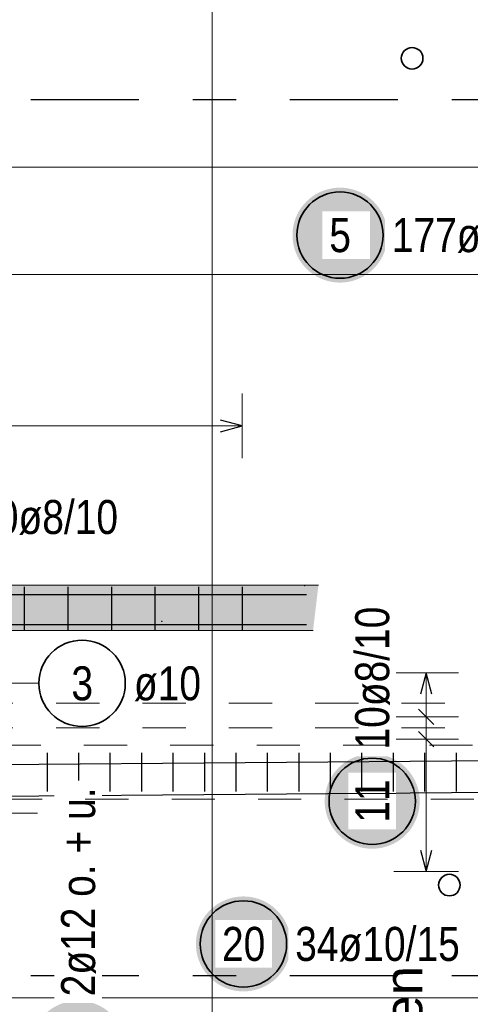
# Model space of a CAD drawing. Header units: millimetres. Extents: x -2.7 to 34.1, y -3.5 to 21.
# Tile 33 of 62: x 5.8 to 6.9, y 14.1 to 16.3. Entities that reach past the tile are written whole.
import ezdxf

# ---------------------------------------------------------------- set-up
doc = ezdxf.new("R2010")
doc.units = ezdxf.units.MM
doc.linetypes.add('DASHDOTX2', pattern=[2, 1, -0.5, 0, -0.5])
doc.linetypes.add('HIDDEN', pattern=[0.375, 0.25, -0.125])
doc.layers.add('Achsen', color=7, linetype='Continuous', lineweight=20)
doc.styles.add('Arial', font='arial.ttf')
doc.styles.add('Arial Narrow', font='ARIALN.TTF')

msp = doc.modelspace()

# ---------------------------------------------------------------- hatches: boundary and pattern name
at = {"lineweight": 25, "true_color": 0xffffff}
for points in [[(6.66072, 15.842307), (6.660653, 15.846146), (6.660452, 15.84998), (6.660117, 15.853805), (6.659649, 15.857616), (6.659049, 15.861408), (6.658316, 15.865177), (6.657452, 15.868918), (6.656459, 15.872627), (6.655336, 15.876299), (6.654086, 15.879929), (6.65271, 15.883514), (6.65121, 15.887048), (6.649587, 15.890528), (6.647844, 15.893949), (6.645983, 15.897307), (6.644005, 15.900598), (6.641914, 15.903818), (6.639712, 15.906963), (6.637401, 15.91003), (6.634985, 15.913014), (6.632466, 15.915911), (6.629847, 15.918719), (6.627132, 15.921434), (6.624324, 15.924053), (6.621427, 15.926572), (6.618443, 15.928988), (6.615376, 15.931299), (6.612231, 15.933501), (6.609011, 15.935592), (6.60572, 15.93757), (6.602362, 15.939431), (6.598941, 15.941174), (6.595461, 15.942797), (6.591927, 15.944297), (6.588342, 15.945673), (6.584712, 15.946923), (6.58104, 15.948046), (6.577331, 15.949039), (6.57359, 15.949903), (6.569821, 15.950636), (6.566029, 15.951236), (6.562218, 15.951704), (6.558393, 15.952039), (6.554559, 15.95224), (6.55072, 15.952307), (6.546881, 15.95224), (6.543047, 15.952039), (6.539222, 15.951704), (6.535411, 15.951236), (6.531619, 15.950636), (6.52785, 15.949903), (6.524109, 15.949039), (6.5204, 15.948046), (6.516728, 15.946923), (6.513098, 15.945673), (6.509513, 15.944297), (6.505979, 15.942797), (6.502499, 15.941174), (6.499078, 15.939431), (6.49572, 15.93757), (6.492429, 15.935592), (6.489209, 15.933501), (6.486064, 15.931299), (6.482997, 15.928988), (6.480013, 15.926572), (6.477116, 15.924053), (6.474308, 15.921434), (6.471593, 15.918719), (6.468974, 15.915911), (6.466455, 15.913014), (6.464039, 15.91003), (6.461728, 15.906963), (6.459526, 15.903818), (6.457435, 15.900598), (6.455457, 15.897307), (6.453596, 15.893949), (6.451853, 15.890528), (6.45023, 15.887048), (6.44873, 15.883514), (6.447354, 15.879929), (6.446104, 15.876299), (6.444981, 15.872627), (6.443987, 15.868918), (6.443124, 15.865177), (6.442391, 15.861408), (6.44179, 15.857616), (6.441323, 15.853805), (6.440988, 15.84998), (6.440787, 15.846146), (6.44072, 15.842307), (6.440787, 15.838468), (6.440988, 15.834634), (6.441323, 15.830809), (6.44179, 15.826998), (6.442391, 15.823206), (6.443124, 15.819437), (6.443987, 15.815695), (6.444981, 15.811987), (6.446104, 15.808315), (6.447354, 15.804685), (6.44873, 15.8011), (6.45023, 15.797566), (6.451853, 15.794086), (6.453596, 15.790665), (6.455457, 15.787307), (6.457435, 15.784016), (6.459526, 15.780796), (6.461728, 15.77765), (6.464039, 15.774584), (6.466455, 15.7716), (6.468974, 15.768703), (6.471593, 15.765894), (6.474308, 15.763179), (6.477116, 15.760561), (6.480013, 15.758042), (6.482997, 15.755626), (6.486064, 15.753315), (6.489209, 15.751113), (6.492429, 15.749022), (6.49572, 15.747044), (6.499078, 15.745183), (6.502499, 15.74344), (6.505979, 15.741817), (6.509513, 15.740317), (6.513098, 15.738941), (6.516728, 15.737691), (6.5204, 15.736568), (6.524109, 15.735574), (6.52785, 15.734711), (6.531619, 15.733978), (6.535411, 15.733377), (6.539222, 15.732909), (6.543047, 15.732575), (6.546881, 15.732374), (6.55072, 15.732307), (6.554559, 15.732374), (6.558393, 15.732575), (6.562218, 15.732909), (6.566029, 15.733377), (6.569821, 15.733978), (6.57359, 15.734711), (6.577331, 15.735574), (6.58104, 15.736568), (6.584712, 15.737691), (6.588342, 15.738941), (6.591927, 15.740317), (6.595461, 15.741817), (6.598941, 15.74344), (6.602362, 15.745183), (6.60572, 15.747044), (6.609011, 15.749022), (6.612231, 15.751113), (6.615376, 15.753315), (6.618443, 15.755626), (6.621427, 15.758042), (6.624324, 15.760561), (6.627132, 15.763179), (6.629847, 15.765894), (6.632466, 15.768703), (6.634985, 15.7716), (6.637401, 15.774584), (6.639712, 15.77765), (6.641914, 15.780796), (6.644005, 15.784016), (6.645983, 15.787307), (6.647844, 15.790665), (6.649587, 15.794086), (6.65121, 15.797566), (6.65271, 15.8011), (6.654086, 15.804685), (6.655336, 15.808315), (6.656459, 15.811987), (6.657452, 15.815695), (6.658316, 15.819437), (6.659049, 15.823206), (6.659649, 15.826998), (6.660117, 15.830809), (6.660452, 15.834634)], [(6.437018, 14.199445), (6.436951, 14.203284), (6.43675, 14.207118), (6.436415, 14.210943), (6.435947, 14.214754), (6.435347, 14.218546), (6.434614, 14.222315), (6.43375, 14.226056), (6.432757, 14.229765), (6.431634, 14.233437), (6.430384, 14.237067), (6.429008, 14.240652), (6.427508, 14.244186), (6.425885, 14.247666), (6.424142, 14.251087), (6.422281, 14.254445), (6.420303, 14.257736), (6.418212, 14.260956), (6.41601, 14.264101), (6.413699, 14.267168), (6.411283, 14.270152), (6.408764, 14.273049), (6.406145, 14.275857), (6.40343, 14.278572), (6.400622, 14.281191), (6.397724, 14.28371), (6.39474, 14.286126), (6.391674, 14.288437), (6.388529, 14.290639), (6.385309, 14.29273), (6.382018, 14.294708), (6.37866, 14.296569), (6.375239, 14.298312), (6.371759, 14.299935), (6.368224, 14.301435), (6.36464, 14.302811), (6.36101, 14.304061), (6.357338, 14.305184), (6.353629, 14.306177), (6.349888, 14.307041), (6.346119, 14.307774), (6.342327, 14.308374), (6.338516, 14.308842), (6.334691, 14.309177), (6.330857, 14.309378), (6.327018, 14.309445), (6.323179, 14.309378), (6.319345, 14.309177), (6.31552, 14.308842), (6.311709, 14.308374), (6.307916, 14.307774), (6.304147, 14.307041), (6.300406, 14.306177), (6.296698, 14.305184), (6.293026, 14.304061), (6.289396, 14.302811), (6.285811, 14.301435), (6.282277, 14.299935), (6.278797, 14.298312), (6.275376, 14.296569), (6.272018, 14.294708), (6.268727, 14.29273), (6.265506, 14.290639), (6.262361, 14.288437), (6.259295, 14.286126), (6.256311, 14.28371), (6.253413, 14.281191), (6.250605, 14.278572), (6.24789, 14.275857), (6.245272, 14.273049), (6.242753, 14.270152), (6.240337, 14.267168), (6.238026, 14.264101), (6.235824, 14.260956), (6.233732, 14.257736), (6.231755, 14.254445), (6.229893, 14.251087), (6.22815, 14.247666), (6.226528, 14.244186), (6.225027, 14.240652), (6.223652, 14.237067), (6.222401, 14.233437), (6.221279, 14.229765), (6.220285, 14.226056), (6.219421, 14.222315), (6.218689, 14.218546), (6.218088, 14.214754), (6.21762, 14.210943), (6.217286, 14.207118), (6.217085, 14.203284), (6.217018, 14.199445), (6.217085, 14.195606), (6.217286, 14.191772), (6.21762, 14.187947), (6.218088, 14.184136), (6.218689, 14.180344), (6.219421, 14.176575), (6.220285, 14.172834), (6.221279, 14.169125), (6.222401, 14.165453), (6.223652, 14.161823), (6.225027, 14.158238), (6.226528, 14.154704), (6.22815, 14.151224), (6.229893, 14.147803), (6.231755, 14.144445), (6.233732, 14.141154), (6.235824, 14.137934), (6.238026, 14.134789), (6.240337, 14.131722), (6.242753, 14.128738), (6.245272, 14.125841), (6.24789, 14.123033), (6.250605, 14.120318), (6.253413, 14.117699), (6.256311, 14.11518), (6.259295, 14.112764), (6.262361, 14.110453), (6.265506, 14.108251), (6.268727, 14.10616), (6.272018, 14.104182), (6.275376, 14.102321), (6.278797, 14.100578), (6.282277, 14.098955), (6.285811, 14.097455), (6.289396, 14.096079), (6.293026, 14.094829), (6.296698, 14.093706), (6.300406, 14.092712), (6.304147, 14.091849), (6.307916, 14.091116), (6.311709, 14.090515), (6.31552, 14.090048), (6.319345, 14.089713), (6.323179, 14.089512), (6.327018, 14.089445), (6.330857, 14.089512), (6.334691, 14.089713), (6.338516, 14.090048), (6.342327, 14.090515), (6.346119, 14.091116), (6.349888, 14.091849), (6.353629, 14.092712), (6.357338, 14.093706), (6.36101, 14.094829), (6.36464, 14.096079), (6.368224, 14.097455), (6.371759, 14.098955), (6.375239, 14.100578), (6.37866, 14.102321), (6.382018, 14.104182), (6.385309, 14.10616), (6.388529, 14.108251), (6.391674, 14.110453), (6.39474, 14.112764), (6.397724, 14.11518), (6.400622, 14.117699), (6.40343, 14.120318), (6.406145, 14.123033), (6.408764, 14.125841), (6.411283, 14.128738), (6.413699, 14.131722), (6.41601, 14.134789), (6.418212, 14.137934), (6.420303, 14.141154), (6.422281, 14.144445), (6.424142, 14.147803), (6.425885, 14.151224), (6.427508, 14.154704), (6.429008, 14.158238), (6.430384, 14.161823), (6.431634, 14.165453), (6.432757, 14.169125), (6.43375, 14.172834), (6.434614, 14.176575), (6.435347, 14.180344), (6.435947, 14.184136), (6.436415, 14.187947), (6.43675, 14.191772)], [(6.054143, 13.957933), (6.054076, 13.961772), (6.053875, 13.965606), (6.053541, 13.969431), (6.053073, 13.973242), (6.052472, 13.977034), (6.05174, 13.980803), (6.050876, 13.984544), (6.049882, 13.988253), (6.04876, 13.991925), (6.04751, 13.995555), (6.046134, 13.999139), (6.044633, 14.002674), (6.043011, 14.006154), (6.041268, 14.009575), (6.039406, 14.012933), (6.037429, 14.016224), (6.035337, 14.019444), (6.033135, 14.022589), (6.030825, 14.025656), (6.028408, 14.028639), (6.025889, 14.031537), (6.023271, 14.034345), (6.020556, 14.03706), (6.017748, 14.039679), (6.01485, 14.042198), (6.011866, 14.044614), (6.0088, 14.046925), (6.005655, 14.049127), (6.002434, 14.051218), (5.999143, 14.053196), (5.995785, 14.055057), (5.992364, 14.0568), (5.988884, 14.058423), (5.98535, 14.059923), (5.981766, 14.061299), (5.978135, 14.062549), (5.974463, 14.063672), (5.970755, 14.064665), (5.967014, 14.065529), (5.963245, 14.066262), (5.959452, 14.066862), (5.955641, 14.06733), (5.951817, 14.067665), (5.947982, 14.067866), (5.944143, 14.067933), (5.940304, 14.067866), (5.93647, 14.067665), (5.932645, 14.06733), (5.928834, 14.066862), (5.925042, 14.066262), (5.921273, 14.065529), (5.917532, 14.064665), (5.913823, 14.063672), (5.910151, 14.062549), (5.906521, 14.061299), (5.902937, 14.059923), (5.899402, 14.058423), (5.895923, 14.0568), (5.892501, 14.055057), (5.889143, 14.053196), (5.885852, 14.051218), (5.882632, 14.049127), (5.879487, 14.046925), (5.876421, 14.044614), (5.873437, 14.042198), (5.870539, 14.039679), (5.867731, 14.03706), (5.865016, 14.034345), (5.862397, 14.031537), (5.859878, 14.028639), (5.857462, 14.025656), (5.855151, 14.022589), (5.852949, 14.019444), (5.850858, 14.016224), (5.848881, 14.012933), (5.847019, 14.009575), (5.845276, 14.006154), (5.843653, 14.002674), (5.842153, 13.999139), (5.840777, 13.995555), (5.839527, 13.991925), (5.838405, 13.988253), (5.837411, 13.984544), (5.836547, 13.980803), (5.835814, 13.977034), (5.835214, 13.973242), (5.834746, 13.969431), (5.834411, 13.965606), (5.83421, 13.961772), (5.834143, 13.957933), (5.83421, 13.954094), (5.834411, 13.95026), (5.834746, 13.946435), (5.835214, 13.942624), (5.835814, 13.938831), (5.836547, 13.935062), (5.837411, 13.931321), (5.838405, 13.927613), (5.839527, 13.923941), (5.840777, 13.920311), (5.842153, 13.916726), (5.843653, 13.913192), (5.845276, 13.909712), (5.847019, 13.906291), (5.848881, 13.902933), (5.850858, 13.899642), (5.852949, 13.896422), (5.855151, 13.893276), (5.857462, 13.89021), (5.859878, 13.887226), (5.862397, 13.884328), (5.865016, 13.88152), (5.867731, 13.878805), (5.870539, 13.876187), (5.873437, 13.873668), (5.876421, 13.871252), (5.879487, 13.868941), (5.882632, 13.866739), (5.885852, 13.864647), (5.889143, 13.86267), (5.892501, 13.860809), (5.895923, 13.859065), (5.899402, 13.857443), (5.902937, 13.855943), (5.906521, 13.854567), (5.910151, 13.853317), (5.913823, 13.852194), (5.917532, 13.8512), (5.921273, 13.850337), (5.925042, 13.849604), (5.928834, 13.849003), (5.932645, 13.848535), (5.93647, 13.848201), (5.940304, 13.848), (5.944143, 13.847933), (5.947982, 13.848), (5.951817, 13.848201), (5.955641, 13.848535), (5.959452, 13.849003), (5.963245, 13.849604), (5.967014, 13.850337), (5.970755, 13.8512), (5.974463, 13.852194), (5.978135, 13.853317), (5.981766, 13.854567), (5.98535, 13.855943), (5.988884, 13.857443), (5.992364, 13.859065), (5.995785, 13.860809), (5.999143, 13.86267), (6.002434, 13.864647), (6.005655, 13.866739), (6.0088, 13.868941), (6.011866, 13.871252), (6.01485, 13.873668), (6.017748, 13.876187), (6.020556, 13.878805), (6.023271, 13.88152), (6.025889, 13.884328), (6.028408, 13.887226), (6.030825, 13.89021), (6.033135, 13.893276), (6.035337, 13.896422), (6.037429, 13.899642), (6.039406, 13.902933), (6.041268, 13.906291), (6.043011, 13.909712), (6.044633, 13.913192), (6.046134, 13.916726), (6.04751, 13.920311), (6.04876, 13.923941), (6.049882, 13.927613), (6.050876, 13.931321), (6.05174, 13.935062), (6.052472, 13.938831), (6.053073, 13.942624), (6.053541, 13.946435), (6.053875, 13.95026)]]:
    msp.add_hatch(color=7, dxfattribs=at).paths.add_polyline_path(points)
at = {"lineweight": 25, "true_color": 0xc6ffc6}
msp.add_hatch(color=254, dxfattribs=at).paths.add_polyline_path([(4.425096, 15.031062), (6.500823, 15.031062), (6.488295, 14.926093), (4.412568, 14.926093)])
at = {"layer": 'Achsen', "lineweight": 25, "true_color": 0xffffff}
msp.add_hatch(color=7, dxfattribs=at).paths.add_polyline_path([(6.735272, 14.530103), (6.735205, 14.533942), (6.735004, 14.537776), (6.73467, 14.541601), (6.734202, 14.545412), (6.733601, 14.549204), (6.732869, 14.552973), (6.732005, 14.556714), (6.731011, 14.560423), (6.729889, 14.564094), (6.728639, 14.567725), (6.727263, 14.571309), (6.725762, 14.574844), (6.72414, 14.578323), (6.722397, 14.581744), (6.720535, 14.585103), (6.718558, 14.588394), (6.716467, 14.591614), (6.714264, 14.594759), (6.711954, 14.597825), (6.709537, 14.600809), (6.707018, 14.603707), (6.7044, 14.606515), (6.701685, 14.60923), (6.698877, 14.611848), (6.695979, 14.614367), (6.692995, 14.616784), (6.689929, 14.619094), (6.686784, 14.621297), (6.683564, 14.623388), (6.680272, 14.625365), (6.676914, 14.627227), (6.673493, 14.62897), (6.670013, 14.630593), (6.666479, 14.632093), (6.662895, 14.633469), (6.659264, 14.634719), (6.655593, 14.635841), (6.651884, 14.636835), (6.648143, 14.637699), (6.644374, 14.638431), (6.640581, 14.639032), (6.636771, 14.6395), (6.632946, 14.639835), (6.629111, 14.640036), (6.625272, 14.640103), (6.621433, 14.640036), (6.617599, 14.639835), (6.613774, 14.6395), (6.609963, 14.639032), (6.606171, 14.638431), (6.602402, 14.637699), (6.598661, 14.636835), (6.594952, 14.635841), (6.591281, 14.634719), (6.58765, 14.633469), (6.584066, 14.632093), (6.580531, 14.630593), (6.577052, 14.62897), (6.573631, 14.627227), (6.570272, 14.625365), (6.566981, 14.623388), (6.563761, 14.621297), (6.560616, 14.619094), (6.55755, 14.616784), (6.554566, 14.614367), (6.551668, 14.611848), (6.54886, 14.60923), (6.546145, 14.606515), (6.543526, 14.603707), (6.541008, 14.600809), (6.538591, 14.597825), (6.536281, 14.594759), (6.534078, 14.591614), (6.531987, 14.588394), (6.53001, 14.585103), (6.528148, 14.581744), (6.526405, 14.578323), (6.524782, 14.574844), (6.523282, 14.571309), (6.521906, 14.567725), (6.520656, 14.564094), (6.519534, 14.560423), (6.51854, 14.556714), (6.517676, 14.552973), (6.516944, 14.549204), (6.516343, 14.545412), (6.515875, 14.541601), (6.51554, 14.537776), (6.515339, 14.533942), (6.515272, 14.530103), (6.515339, 14.526264), (6.51554, 14.522429), (6.515875, 14.518604), (6.516343, 14.514794), (6.516944, 14.511001), (6.517676, 14.507232), (6.51854, 14.503491), (6.519534, 14.499782), (6.520656, 14.496111), (6.521906, 14.49248), (6.523282, 14.488896), (6.524782, 14.485362), (6.526405, 14.481882), (6.528148, 14.478461), (6.53001, 14.475103), (6.531987, 14.471811), (6.534078, 14.468591), (6.536281, 14.465446), (6.538591, 14.46238), (6.541008, 14.459396), (6.543526, 14.456498), (6.546145, 14.45369), (6.54886, 14.450975), (6.551668, 14.448357), (6.554566, 14.445838), (6.55755, 14.443421), (6.560616, 14.441111), (6.563761, 14.438908), (6.566981, 14.436817), (6.570272, 14.43484), (6.573631, 14.432978), (6.577052, 14.431235), (6.580531, 14.429613), (6.584066, 14.428112), (6.58765, 14.426736), (6.591281, 14.425486), (6.594952, 14.424364), (6.598661, 14.42337), (6.602402, 14.422506), (6.606171, 14.421774), (6.609963, 14.421173), (6.613774, 14.420705), (6.617599, 14.420371), (6.621433, 14.42017), (6.625272, 14.420103), (6.629111, 14.42017), (6.632946, 14.420371), (6.636771, 14.420705), (6.640581, 14.421173), (6.644374, 14.421774), (6.648143, 14.422506), (6.651884, 14.42337), (6.655593, 14.424364), (6.659264, 14.425486), (6.662895, 14.426736), (6.666479, 14.428112), (6.670013, 14.429613), (6.673493, 14.431235), (6.676914, 14.432978), (6.680272, 14.43484), (6.683564, 14.436817), (6.686784, 14.438908), (6.689929, 14.441111), (6.692995, 14.443421), (6.695979, 14.445838), (6.698877, 14.448357), (6.701685, 14.450975), (6.7044, 14.45369), (6.707018, 14.456498), (6.709537, 14.459396), (6.711954, 14.46238), (6.714264, 14.465446), (6.716467, 14.468591), (6.718558, 14.471811), (6.720535, 14.475103), (6.722397, 14.478461), (6.72414, 14.481882), (6.725762, 14.485362), (6.727263, 14.488896), (6.728639, 14.49248), (6.729889, 14.496111), (6.731011, 14.499782), (6.732005, 14.503491), (6.732869, 14.507232), (6.733601, 14.511001), (6.734202, 14.514794), (6.73467, 14.518604), (6.735004, 14.522429)])

# ---------------------------------------------------------------- linework, layer by layer
at = {"color": 5, "linetype": 'Continuous', "lineweight": 18, "ltscale": 2}
for p, q in [((6.254341, 11.095772), (6.254341, 17.948351)), ((12.025188, 16), (5.561188, 16)), ((12.025188, 15.751193), (3.236188, 15.751193)), ((6.32399, 15.325), (6.32399, 15.475)), ((6.32399, 15.4), (4.406488, 15.4)), ((5.85, 14.50247), (5.7, 14.50247)), ((7.840252, 14.074445), (5.435873, 14.074445))]:
    msp.add_line(p, q, dxfattribs=at)
at = {"color": 3, "linetype": 'Continuous', "lineweight": 25, "ltscale": 2}
for p, q in [((6.32399, 15.4), (6.27399, 15.413397)), ((6.27399, 15.386603), (6.32399, 15.4)), ((5.819384, 15.027176), (5.819384, 14.927676)), ((5.920305, 15.027176), (5.920305, 14.927676)), ((6.021226, 15.027176), (6.021226, 14.927676)), ((6.122147, 15.027176), (6.122147, 14.927676)), ((6.223069, 15.027176), (6.223069, 14.927676)), ((6.32399, 15.027176), (6.32399, 14.927676)), ((4.422811, 15.00933), (6.472811, 15.00933)), ((4.422811, 14.94006), (6.472811, 14.94006)), ((5.333095, 14.612112), (8.058095, 14.634321)), ((5.873032, 14.55247), (5.873032, 14.64247)), ((5.945892, 14.55247), (5.945892, 14.64247)), ((6.018752, 14.55247), (6.018752, 14.64247)), ((6.091612, 14.55247), (6.091612, 14.64247)), ((6.164472, 14.55247), (6.164472, 14.64247)), ((6.237332, 14.55247), (6.237332, 14.64247)), ((6.310192, 14.55247), (6.310192, 14.64247)), ((6.383052, 14.55247), (6.383052, 14.64247)), ((6.455912, 14.55247), (6.455912, 14.64247)), ((6.528772, 14.55247), (6.528772, 14.64247)), ((6.747352, 14.55247), (6.747352, 14.64247)), ((6.820212, 14.55247), (6.820212, 14.64247))]:
    msp.add_line(p, q, dxfattribs=at)
at = {"color": 9, "linetype": 'Continuous', "lineweight": 0}
for p, q in [((4.425096, 15.031062), (6.500823, 15.031062)), ((6.488295, 14.926093), (4.412568, 14.926093))]:
    msp.add_line(p, q, dxfattribs=at)
at = {"color": 2, "linetype": 'Continuous', "lineweight": 35}
for centre in [(6.717718, 16.252199), (6.804043, 14.335871)]:
    msp.add_circle(centre, 0.025, dxfattribs=at)
at = {"color": 2, "linetype": 'Continuous', "lineweight": 35, "ltscale": 2}
for centre in [(6.55072, 15.842307), (6.327018, 14.199445)]:
    msp.add_circle(centre, 0.1, dxfattribs=at)
at = {"color": 9, "linetype": 'Continuous', "lineweight": 0}
for centre in [(6.468814, 15.02983), (6.137995, 14.94706)]:
    msp.add_circle(centre, 0.000555, dxfattribs=at)
at = {"layer": 'Achsen', "color": 3, "linetype": 'DASHDOTX2', "lineweight": 25, "ltscale": 0.25}
for p, q in [((1.634894, 16.15635), (12.794115, 16.15635)), ((1.634894, 14.12635), (12.794115, 14.12635))]:
    msp.add_line(p, q, dxfattribs=at)
at = {"layer": 'Achsen', "color": 5, "linetype": 'Continuous', "lineweight": 18, "ltscale": 2}
for p, q in [((6.825272, 14.827996), (6.675272, 14.827996)), ((6.750272, 14.827996), (6.750272, 14.366996)), ((5.85341, 14.803461), (5.689073, 14.803461)), ((6.825272, 14.725552), (6.675272, 14.725552)), ((6.825272, 14.674329), (6.675272, 14.674329)), ((6.675272, 14.366996), (6.825272, 14.366996))]:
    msp.add_line(p, q, dxfattribs=at)
at = {"layer": 'Achsen', "color": 3, "linetype": 'Continuous', "lineweight": 25, "ltscale": 2}
for p, q in [((6.750272, 14.827996), (6.736875, 14.777996)), ((6.76367, 14.777996), (6.750272, 14.827996)), ((6.76795, 14.707874), (6.732595, 14.743229)), ((6.76795, 14.656652), (6.732595, 14.692007)), ((6.736875, 14.416996), (6.750272, 14.366996)), ((6.750272, 14.366996), (6.76367, 14.416996))]:
    msp.add_line(p, q, dxfattribs=at)
at = {"layer": 'Achsen', "color": 2, "linetype": 'Continuous', "lineweight": 35, "ltscale": 2}
for centre in [(5.95341, 14.803461), (6.625272, 14.530103)]:
    msp.add_circle(centre, 0.1, dxfattribs=at)

# ---------------------------------------------------------------- texts
at = {"color": 4, "lineweight": 50, "style": 'Arial'}
msp.add_text('Stösse verschwenken', height=0.0875, rotation=90, dxfattribs=at).set_placement((6.741056, 12.959283))
at = {"color": 2, "lineweight": 35, "insert": (6.67072, 15.881682), "char_height": 0.07875, "attachment_point": 1, "line_spacing_factor": 0.9, "style": 'Arial Narrow', "bg_fill": 3, "box_fill_scale": 1.2, "bg_fill_color": 256, "bg_fill_true_color": 13158600, "bg_fill_transparency": 0}
msp.add_mtext('177ø12/10 unten', dxfattribs=at)
at = {"layer": 'Achsen', "color": 2, "lineweight": 35, "insert": (5.705709, 15.228357), "char_height": 0.07875, "attachment_point": 1, "line_spacing_factor": 0.9, "style": 'Arial Narrow', "bg_fill": 3, "box_fill_scale": 1.2, "bg_fill_color": 256, "bg_fill_true_color": 13158600, "bg_fill_transparency": 0}
msp.add_mtext('10ø8/10', dxfattribs=at)
at = {"layer": 'Achsen', "color": 2, "lineweight": 35, "char_height": 0.07875, "attachment_point": 1, "line_spacing_factor": 0.9, "style": 'Arial Narrow'}
for s, insert in [('3', (5.928603, 14.842836)), ('ø10', (6.07341, 14.842836))]:
    msp.add_mtext(s, dxfattribs=dict(at, insert=insert))

# ---------------------------------------------------------------- next in the draw order: texts
at = {"color": 2, "lineweight": 35, "char_height": 0.07875, "attachment_point": 1, "line_spacing_factor": 0.9, "style": 'Arial Narrow', "bg_fill": 3, "box_fill_scale": 1.2, "bg_fill_color": 256, "bg_fill_true_color": 13158600, "bg_fill_transparency": 0}
for s, insert in [('15ø12/10 oben', (5.156634, 16.164375)), ('5', (6.525914, 15.881682)), ('34ø10/15', (6.447018, 14.23882)), ('20', (6.277405, 14.23882))]:
    msp.add_mtext(s, dxfattribs=dict(at, insert=insert))
at = {"layer": 'Achsen', "color": 2, "lineweight": 35, "char_height": 0.07875, "attachment_point": 1, "rotation": 90, "line_spacing_factor": 0.9, "style": 'Arial Narrow', "bg_fill": 3, "box_fill_scale": 1.2, "bg_fill_color": 256, "bg_fill_true_color": 13158600, "bg_fill_transparency": 0}
for s, insert in [('10ø8/10', (6.585897, 14.650103)), ('11', (6.585897, 14.48049))]:
    msp.add_mtext(s, dxfattribs=dict(at, insert=insert))

# ---------------------------------------------------------------- next in the draw order: linework, layer by layer
at = {"color": 7, "linetype": 'HIDDEN', "lineweight": 18, "ltscale": 0.25}
for p, q in [((7.793373, 14.75747), (5.418373, 14.75747)), ((7.793373, 14.69997), (5.418373, 14.69997)), ((7.857752, 14.65997), (5.418373, 14.65997))]:
    msp.add_line(p, q, dxfattribs=at)
at = {"color": 3, "linetype": 'Continuous', "lineweight": 25, "ltscale": 2}
for p, q in [((6.601632, 14.55247), (6.601632, 14.64247)), ((6.674492, 14.55247), (6.674492, 14.64247)), ((5.333095, 14.538114), (8.058095, 14.560323))]:
    msp.add_line(p, q, dxfattribs=at)

# ---------------------------------------------------------------- next in the draw order: texts
at = {"color": 2, "lineweight": 35, "insert": (5.904768, 14.077933), "char_height": 0.07875, "attachment_point": 1, "rotation": 90, "line_spacing_factor": 0.9, "style": 'Arial Narrow', "bg_fill": 3, "box_fill_scale": 1.2, "bg_fill_color": 256, "bg_fill_true_color": 13158600, "bg_fill_transparency": 0}
msp.add_mtext('2ø12 o. + u.', dxfattribs=at)

# ---------------------------------------------------------------- next in the draw order: linework, layer by layer
at = {"color": 7, "linetype": 'HIDDEN', "lineweight": 18, "ltscale": 0.25}
msp.add_line((7.060873, 14.53497), (5.543373, 14.53497), dxfattribs=at)

doc.saveas('drawing.dxf')
